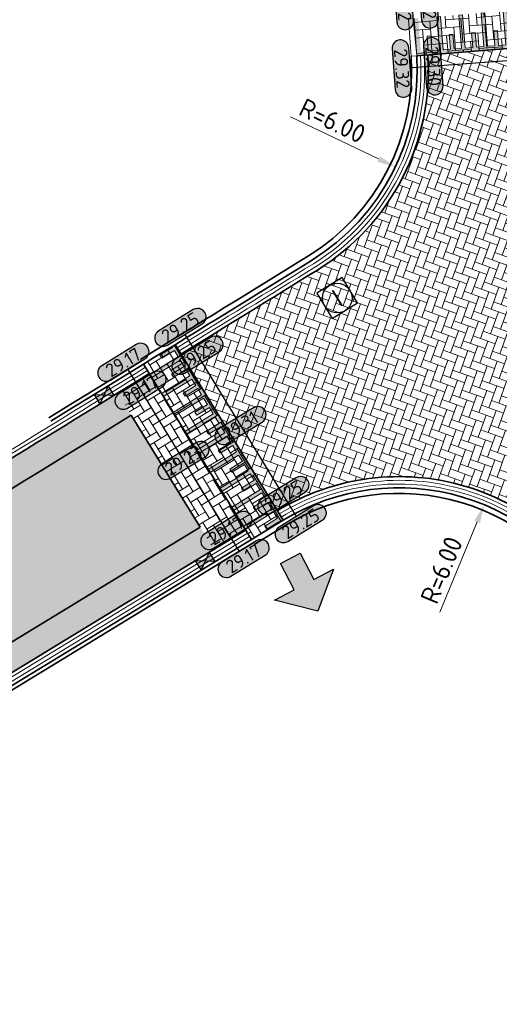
# Model space of a CAD drawing. Header units: metres. Extents: x 199937 to 201628, y 374508 to 375260.
# Tile 149 of 183: x 201417 to 201430, y 374964 to 374990. Entities that reach past the tile are written whole.
import ezdxf
from ezdxf.enums import TextEntityAlignment as Align

# ---------------------------------------------------------------- set-up
doc = ezdxf.new("R2010")
doc.units = ezdxf.units.M
doc.linetypes.add('VH-OPSLUITBAND_100X200', pattern=[16, 8, -2, 4, -2])
doc.linetypes.add('VH-OPSLUITBAND_150X250', pattern=[24, 16, -2, 4, -2])
doc.layers.add('000___INRIT-PIJL', color=252, linetype='Continuous')
for name, color, linetype, lineweight in [('031___CL_DREMPEL TALUD', 250, 'Continuous', 18), ('N-WE-OG-HOOGTELIJN-G', 7, 'Continuous', 25), ('N-WE-RI-ITR_RIOOLPUT-S', 84, 'Continuous', 25), ('N-WE-RI-KOLK-S', 7, 'Continuous', 25), ('N-WE-VH-DREMPEL-G', 30, 'Continuous', 35), ('N-WE-VH-DWARSHELLING-S', 7, 'Continuous', 25), ('N-WE-VH-GOOT-G', 170, 'Continuous', 35), ('N-WE-VH-KANTOPSLUITING_OPSLUITBAND_100X200-G', 150, 'VH-OPSLUITBAND_100X200', 35), ('N-WE-VH-KANTOPSLUITING_OPSLUITBAND_150X250-G', 150, 'VH-OPSLUITBAND_150X250', 35), ('N-WE-VH-KANTOPSLUITING_VERLOOPBAND-S', 251, 'Continuous', 25), ('N-WE-VH-KANTVERHARDING_STREKLAAG-G', 60, 'Continuous', 18), ('N-WE-VH-VERHARDING_BETONSTRAATSTEEN-G', 252, 'Continuous', 35), ('N-WE-VH-VERKEERSTEGEL-G', 7, 'Continuous', 35), ('N-WE-VW-MARKERING-V', 7, 'Continuous', 18), ('X-XX-AL-HOOGTELABEL-S', 7, 'Continuous', 25), ('X-XX-AL-M-200', 7, 'Continuous', 18), ('X-XX-AL-VERWIJZING-GD', 7, 'Continuous', 25)]:
    doc.layers.add(name, color=color, linetype=linetype, lineweight=lineweight)
doc.layers.add('N-WE-VH-VERHARDING_BETONSTRAATSTEEN_HEIDE-A', color=7, linetype='Continuous', lineweight=0, true_color=0x986657)
doc.layers.add('N-WE-VH-VERHARDING_BETONSTRAATSTEEN_ROOD-A', color=7, linetype='Continuous', lineweight=0, true_color=0xa92c0a)
doc.styles.add('NLCS-ISO', font='NLCS-ISO.ttf')
doc.styles.add('NLCS-ISO-ANNOTATIEF-T18', font='NLCS-ISO.ttf', dxfattribs={"height": 1.8})
doc.styles.add('NLCS-ISO-M200-T25', font='NLCS-ISO.ttf', dxfattribs={"height": 0.5})
doc.dimstyles.new('NLCS-M200-T25-PIJL_L2_H1', dxfattribs={"dimscale": 0.2, "dimtxt": 2.5, "dimasz": 2.5, "dimexe": 2, "dimexo": 2, "dimgap": 0.7, "dimtad": 1, "dimzin": 0, "dimdsep": 46, "dimtxsty": 'NLCS-ISO-M200-T25', "dimcen": 0, "dimdle": 2, "dimclrd": 256, "dimclre": 256, "dimclrt": 256, "dimadec": 1, "dimazin": 0, "dimtfac": 1, "dimtdec": 3, "dimtofl": 0, "dimtmove": 0, "dimatfit": 3, "dimfxl": 2, "dimfxlon": 1, "dimtfillclr": 256, "dimtolj": 1, "dimtzin": 0, "dimlwd": -1, "dimlwe": -1, "dimarcsym": 0})
pattern_1 = [(121.30305146, (0, 0), (-0.2885391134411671, 0.07032197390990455), [0.63, -0.21]), (31.30305145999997, (-0.3588610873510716, -0.2182171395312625), (-0.2885391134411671, 0.07032197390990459), [0.63, -0.21])]

# ---------------------------------------------------------------- blocks, each defined once
blk = doc.blocks.new('*U18')
at = {"flags": 128}
for points in [[(-2.74999999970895, -0.0999999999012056), (-2.74999999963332, -0.4999999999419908)], [(-2.649999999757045, -0.09999999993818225), (-2.649999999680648, -0.4999999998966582)], [(-2.649999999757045, -0.09999999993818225), (-2.449999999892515, -0.09999999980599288)], [(-2.449999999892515, -0.09999999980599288), (-2.449999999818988, -0.9999999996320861)], [(-2.349999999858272, -0.0999999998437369), (-2.349999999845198, -0.9999999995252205)], [(-2.349999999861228, -0.100000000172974), (-2.149999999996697, -0.1000000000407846)], [(-2.149999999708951, -0.09999999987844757), (-2.14999999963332, -0.4999999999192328)], [(-2.049999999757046, -0.09999999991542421), (-2.049999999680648, -0.4999999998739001)], [(-2.049999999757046, -0.09999999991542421), (-1.849999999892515, -0.09999999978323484)], [(-1.849999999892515, -0.09999999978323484), (-1.849999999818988, -0.9999999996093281)], [(-1.749999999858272, -0.09999999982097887), (-1.749999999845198, -0.9999999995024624)], [(-1.749999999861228, -0.100000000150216), (-1.549999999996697, -0.1000000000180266)], [(-1.54999999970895, -0.09999999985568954), (-1.54999999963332, -0.4999999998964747)], [(-1.449999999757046, -0.09999999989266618), (-1.449999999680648, -0.4999999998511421)], [(-1.449999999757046, -0.09999999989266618), (-1.249999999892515, -0.09999999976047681)], [(-1.249999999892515, -0.09999999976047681), (-1.249999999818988, -0.99999999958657)], [(-1.149999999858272, -0.09999999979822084), (-1.149999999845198, -0.9999999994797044)], [(-1.149999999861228, -0.1000000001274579), (-0.9499999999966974, -0.09999999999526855)], [(-0.9499999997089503, -0.09999999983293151), (-0.9499999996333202, -0.4999999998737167)], [(-0.8499999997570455, -0.09999999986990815), (-0.6499999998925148, -0.09999999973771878)], [(-0.8499999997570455, -0.09999999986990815), (-0.849999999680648, -0.4999999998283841)], [(-0.6499999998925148, -0.09999999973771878), (-0.6499999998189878, -0.999999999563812)], [(-0.5499999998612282, -0.1000000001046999), (-0.3499999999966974, -0.09999999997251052)], [(-0.5499999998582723, -0.09999999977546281), (-0.5499999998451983, -0.9999999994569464)], [(-0.3499999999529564, -0.09999999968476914), (-0.3499999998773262, -0.4999999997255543)], [(-0.2500000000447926, -0.1000000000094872), (-0.05000000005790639, -0.1000000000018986)], [(-0.2500000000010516, -0.09999999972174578), (-0.249999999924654, -0.4999999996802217)], [(-0.05000000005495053, -0.09999999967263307), (-0.04999999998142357, -0.9999999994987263)], [(0.04999999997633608, -0.1000000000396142), (0.2499999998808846, -0.1000000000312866)], [(0.04999999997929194, -0.0999999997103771), (0.04999999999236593, -0.9999999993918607)], [(0.249999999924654, -0.09999999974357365), (0.2500000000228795, -0.4999999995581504)], [(0.3499999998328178, -0.1000000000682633), (0.5499999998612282, -0.1000000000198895)], [(0.3499999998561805, -0.09999999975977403), (0.3500000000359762, -0.4999999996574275)], [(0.549999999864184, -0.09999999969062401), (0.549999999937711, -0.9999999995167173)], [(0.6499999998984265, -0.09999999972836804), (0.6499999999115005, -0.9999999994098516)], [(0.6499999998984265, -0.09999999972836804), (0.849999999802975, -0.09999999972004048)], [(0.8499999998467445, -0.09999999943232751), (0.8499999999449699, -0.4999999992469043)], [(0.9499999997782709, -0.09999999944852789), (0.9499999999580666, -0.4999999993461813)], [(0.9499999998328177, -0.0999999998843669), (1.149999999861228, -0.09999999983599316)], [(1.149999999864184, -0.09999999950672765), (1.149999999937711, -0.9999999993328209)], [(1.249999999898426, -0.09999999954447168), (1.449999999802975, -0.09999999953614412)], [(1.249999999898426, -0.09999999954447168), (1.2499999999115, -0.9999999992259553)], [(1.449999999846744, -0.09999999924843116), (1.44999999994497, -0.499999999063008)], [(1.549999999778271, -0.09999999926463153), (1.549999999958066, -0.499999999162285)], [(1.549999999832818, -0.09999999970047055), (1.749999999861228, -0.0999999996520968)], [(1.749999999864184, -0.0999999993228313), (1.749999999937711, -0.9999999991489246)], [(1.849999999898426, -0.09999999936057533), (2.049999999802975, -0.09999999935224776)], [(1.849999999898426, -0.09999999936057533), (1.8499999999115, -0.9999999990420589)], [(2.049999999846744, -0.0999999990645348), (2.04999999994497, -0.4999999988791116)], [(2.149999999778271, -0.09999999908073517), (2.149999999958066, -0.4999999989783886)], [(2.149999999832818, -0.09999999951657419), (2.349999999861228, -0.09999999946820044)], [(2.349999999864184, -0.09999999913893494), (2.349999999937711, -0.9999999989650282)], [(2.449999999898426, -0.09999999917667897), (2.649999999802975, -0.09999999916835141)], [(2.449999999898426, -0.09999999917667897), (2.4499999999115, -0.9999999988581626)], [(2.649999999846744, -0.09999999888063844), (2.64999999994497, -0.4999999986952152)], [(2.749999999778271, -0.09999999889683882), (2.749999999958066, -0.4999999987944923)], [(-2.649999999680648, -0.4999999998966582), (-2.749999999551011, -0.4999999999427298)], [(-2.049999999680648, -0.4999999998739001), (-2.149999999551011, -0.4999999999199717)], [(-1.449999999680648, -0.4999999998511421), (-1.549999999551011, -0.4999999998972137)], [(-0.849999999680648, -0.4999999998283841), (-0.9499999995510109, -0.4999999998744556)], [(-0.249999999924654, -0.4999999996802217), (-0.3499999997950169, -0.4999999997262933)], [(0.3500000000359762, -0.4999999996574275), (0.2500000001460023, -0.4999999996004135)], [(0.9499999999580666, -0.4999999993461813), (0.8500000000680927, -0.4999999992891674)], [(1.549999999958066, -0.499999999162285), (1.450000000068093, -0.499999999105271)], [(2.149999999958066, -0.4999999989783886), (2.050000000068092, -0.4999999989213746)], [(2.749999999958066, -0.4999999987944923), (2.650000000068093, -0.4999999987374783)], [(-2.449999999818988, -0.9999999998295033), (-2.349999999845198, -0.9999999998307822)], [(-1.849999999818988, -0.9999999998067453), (-1.749999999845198, -0.9999999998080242)], [(-1.249999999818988, -0.9999999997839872), (-1.149999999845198, -0.9999999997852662)], [(-0.6499999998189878, -0.9999999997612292), (-0.5499999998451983, -0.9999999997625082)], [(-0.04999999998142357, -0.9999999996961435), (0.04999999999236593, -0.9999999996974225)], [(0.549999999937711, -0.9999999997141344), (0.6499999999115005, -0.9999999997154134)], [(1.149999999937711, -0.9999999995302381), (1.2499999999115, -0.9999999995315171)], [(1.749999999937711, -0.9999999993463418), (1.8499999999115, -0.9999999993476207)], [(2.349999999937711, -0.9999999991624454), (2.4499999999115, -0.9999999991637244)]]:
    blk.add_lwpolyline(points, dxfattribs=at)
blk = doc.blocks.new('*U278')
at = {"flags": 128}
for points in [[(-2.74999999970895, -0.0999999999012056), (-2.74999999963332, -0.4999999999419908)], [(-2.649999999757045, -0.09999999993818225), (-2.649999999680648, -0.4999999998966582)], [(-2.649999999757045, -0.09999999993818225), (-2.449999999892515, -0.09999999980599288)], [(-2.449999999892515, -0.09999999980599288), (-2.449999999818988, -0.9999999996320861)], [(-2.349999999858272, -0.0999999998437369), (-2.349999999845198, -0.9999999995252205)], [(-2.349999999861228, -0.100000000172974), (-2.149999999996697, -0.1000000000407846)], [(-2.149999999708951, -0.09999999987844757), (-2.14999999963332, -0.4999999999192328)], [(-2.049999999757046, -0.09999999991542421), (-2.049999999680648, -0.4999999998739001)], [(-2.049999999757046, -0.09999999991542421), (-1.849999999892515, -0.09999999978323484)], [(-1.849999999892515, -0.09999999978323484), (-1.849999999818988, -0.9999999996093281)], [(-1.749999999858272, -0.09999999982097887), (-1.749999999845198, -0.9999999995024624)], [(-1.749999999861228, -0.100000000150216), (-1.549999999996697, -0.1000000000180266)], [(-1.54999999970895, -0.09999999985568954), (-1.54999999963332, -0.4999999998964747)], [(-1.449999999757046, -0.09999999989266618), (-1.449999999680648, -0.4999999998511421)], [(-1.449999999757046, -0.09999999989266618), (-1.249999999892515, -0.09999999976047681)], [(-1.249999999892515, -0.09999999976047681), (-1.249999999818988, -0.99999999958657)], [(-1.149999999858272, -0.09999999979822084), (-1.149999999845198, -0.9999999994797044)], [(-1.149999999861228, -0.1000000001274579), (-0.9499999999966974, -0.09999999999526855)], [(-0.9499999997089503, -0.09999999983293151), (-0.9499999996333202, -0.4999999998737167)], [(-0.8499999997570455, -0.09999999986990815), (-0.6499999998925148, -0.09999999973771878)], [(-0.8499999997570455, -0.09999999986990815), (-0.849999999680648, -0.4999999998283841)], [(-0.6499999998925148, -0.09999999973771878), (-0.6499999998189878, -0.999999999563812)], [(-0.5499999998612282, -0.1000000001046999), (-0.3499999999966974, -0.09999999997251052)], [(-0.5499999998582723, -0.09999999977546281), (-0.5499999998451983, -0.9999999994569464)], [(-0.3499999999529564, -0.09999999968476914), (-0.3499999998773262, -0.4999999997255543)], [(-0.2500000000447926, -0.1000000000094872), (-0.05000000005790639, -0.1000000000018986)], [(-0.2500000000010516, -0.09999999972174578), (-0.249999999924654, -0.4999999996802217)], [(-0.05000000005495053, -0.09999999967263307), (-0.04999999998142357, -0.9999999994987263)], [(0.04999999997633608, -0.1000000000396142), (0.2499999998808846, -0.1000000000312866)], [(0.04999999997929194, -0.0999999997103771), (0.04999999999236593, -0.9999999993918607)], [(0.249999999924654, -0.09999999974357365), (0.2500000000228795, -0.4999999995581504)], [(0.3499999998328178, -0.1000000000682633), (0.5499999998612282, -0.1000000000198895)], [(0.3499999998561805, -0.09999999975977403), (0.3500000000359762, -0.4999999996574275)], [(0.549999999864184, -0.09999999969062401), (0.549999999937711, -0.9999999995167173)], [(0.6499999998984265, -0.09999999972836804), (0.6499999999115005, -0.9999999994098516)], [(0.6499999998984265, -0.09999999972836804), (0.849999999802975, -0.09999999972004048)], [(0.8499999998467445, -0.09999999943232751), (0.8499999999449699, -0.4999999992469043)], [(0.9499999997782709, -0.09999999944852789), (0.9499999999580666, -0.4999999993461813)], [(0.9499999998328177, -0.0999999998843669), (1.149999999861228, -0.09999999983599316)], [(1.149999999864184, -0.09999999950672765), (1.149999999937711, -0.9999999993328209)], [(1.249999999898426, -0.09999999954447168), (1.449999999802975, -0.09999999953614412)], [(1.249999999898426, -0.09999999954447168), (1.2499999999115, -0.9999999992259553)], [(1.449999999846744, -0.09999999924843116), (1.44999999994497, -0.499999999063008)], [(1.549999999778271, -0.09999999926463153), (1.549999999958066, -0.499999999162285)], [(1.549999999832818, -0.09999999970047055), (1.749999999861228, -0.0999999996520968)], [(1.749999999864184, -0.0999999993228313), (1.749999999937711, -0.9999999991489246)], [(1.849999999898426, -0.09999999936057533), (2.049999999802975, -0.09999999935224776)], [(1.849999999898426, -0.09999999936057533), (1.8499999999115, -0.9999999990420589)], [(2.049999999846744, -0.0999999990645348), (2.04999999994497, -0.4999999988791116)], [(2.149999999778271, -0.09999999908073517), (2.149999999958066, -0.4999999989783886)], [(2.149999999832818, -0.09999999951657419), (2.349999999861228, -0.09999999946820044)], [(2.349999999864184, -0.09999999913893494), (2.349999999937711, -0.9999999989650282)], [(2.449999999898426, -0.09999999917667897), (2.649999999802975, -0.09999999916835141)], [(2.449999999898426, -0.09999999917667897), (2.4499999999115, -0.9999999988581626)], [(2.649999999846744, -0.09999999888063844), (2.64999999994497, -0.4999999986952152)], [(2.749999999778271, -0.09999999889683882), (2.749999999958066, -0.4999999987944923)], [(-2.649999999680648, -0.4999999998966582), (-2.749999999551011, -0.4999999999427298)], [(-2.049999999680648, -0.4999999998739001), (-2.149999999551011, -0.4999999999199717)], [(-1.449999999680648, -0.4999999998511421), (-1.549999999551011, -0.4999999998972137)], [(-0.849999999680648, -0.4999999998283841), (-0.9499999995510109, -0.4999999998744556)], [(-0.249999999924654, -0.4999999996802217), (-0.3499999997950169, -0.4999999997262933)], [(0.3500000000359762, -0.4999999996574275), (0.2500000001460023, -0.4999999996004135)], [(0.9499999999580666, -0.4999999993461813), (0.8500000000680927, -0.4999999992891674)], [(1.549999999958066, -0.499999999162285), (1.450000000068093, -0.499999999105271)], [(2.149999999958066, -0.4999999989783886), (2.050000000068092, -0.4999999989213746)], [(2.749999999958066, -0.4999999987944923), (2.650000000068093, -0.4999999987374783)], [(-2.449999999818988, -0.9999999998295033), (-2.349999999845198, -0.9999999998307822)], [(-1.849999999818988, -0.9999999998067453), (-1.749999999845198, -0.9999999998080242)], [(-1.249999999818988, -0.9999999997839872), (-1.149999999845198, -0.9999999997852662)], [(-0.6499999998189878, -0.9999999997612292), (-0.5499999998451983, -0.9999999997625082)], [(-0.04999999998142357, -0.9999999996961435), (0.04999999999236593, -0.9999999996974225)], [(0.549999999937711, -0.9999999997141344), (0.6499999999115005, -0.9999999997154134)], [(1.149999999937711, -0.9999999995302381), (1.2499999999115, -0.9999999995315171)], [(1.749999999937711, -0.9999999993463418), (1.8499999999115, -0.9999999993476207)], [(2.349999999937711, -0.9999999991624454), (2.4499999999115, -0.9999999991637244)]]:
    blk.add_lwpolyline(points, dxfattribs=at)
blk = doc.blocks.new('inrit')
h = blk.add_hatch(color=256)
h.dxf.hatch_style = 1
h.paths.add_polyline_path([(0.3000000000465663, 1), (-0.300000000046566, 1), (-0.3000000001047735, 1.799999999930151), (-0.900000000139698, 1.799999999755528), (-2.328301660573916e-10, 2.599999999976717), (0.9000000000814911, 1.799999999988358), (0.2999999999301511, 1.799999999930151)])
at = {"color": 3, "flags": 128}
blk.add_lwpolyline([(0.3000000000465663, 1), (-0.300000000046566, 1), (-0.3000000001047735, 1.799999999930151), (-0.900000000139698, 1.799999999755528), (-2.328301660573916e-10, 2.599999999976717), (0.9000000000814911, 1.799999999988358), (0.2999999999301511, 1.799999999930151), (0.3000000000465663, 1)], dxfattribs=at)
blk = doc.blocks.new('SVH-VERLOOPBAND_TROTTOIRBAND 130 150X250 HD_OPSLUITBAND 150X250 HD_L1000_LINKS-MM')
at = {"linetype": 'Continuous', "lineweight": 0}
blk.add_lwpolyline([(0, 0), (-1000, 1.13686837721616e-13), (-1000, 150.0000000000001), (0, 150)], close=True, dxfattribs=at)
blk.add_lwpolyline([(0, 20), (-100, 20), (-900, 1.13686837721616e-13)], dxfattribs=at)
blk = doc.blocks.new('*U283')
h = blk.add_hatch(color=253)
h.dxf.hatch_style = 1
edge = h.paths.add_edge_path()
edge.add_line((2.726055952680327, 1.132202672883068), (-2.726055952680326, 1.132202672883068))
edge.add_arc((-2.726055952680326, 0), 1.132202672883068, 90, 270)
edge.add_line((-2.726055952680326, -1.132202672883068), (2.726055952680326, -1.132202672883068))
edge.add_arc((2.726055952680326, 3.697785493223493e-32), 1.132202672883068, 270, 450)
blk.add_lwpolyline([(2.726055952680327, 1.132202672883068), (-2.726055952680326, 1.132202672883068, 0.9999999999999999), (-2.726055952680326, -1.132202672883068), (2.726055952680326, -1.132202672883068, 0.9999999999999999)], format="xyb", close=True)
at = {"style": 'NLCS-ISO-ANNOTATIEF-T18'}
blk.add_attdef('HGT', text='', height=1.8, dxfattribs=at).set_placement((-0.002853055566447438, -0.0004570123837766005), align=Align.MIDDLE_CENTER)
blk = doc.blocks.new('SRI-PUT_INSPECTIE-SO')
at = {"lineweight": -3, "flags": 128}
blk.add_lwpolyline([(-1.999999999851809, -2.000000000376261), (2.000000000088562, -2.000000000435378), (2.000000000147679, 1.999999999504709), (-2.00000000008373, 1.999999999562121)], close=True, dxfattribs=at)
at = {"lineweight": -3, "ltscale": 1.5}
blk.add_circle((0, -7.105427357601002e-14), 1.999999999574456, dxfattribs=at)
at = {"ltscale": 0.1, "style": 'NLCS-ISO'}
blk.add_text('I', height=2.5, dxfattribs=at).set_placement((-0.002795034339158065, -0.007140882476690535), align=Align.MIDDLE_CENTER)
blk = doc.blocks.new('*D560')
at = {"layer": 'Defpoints', "color": 0, "transparency": 16777216}
for p in [(201422.116221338, 374988.6940634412), (201427.5292314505, 374986.1057586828)]:
    blk.add_point(p, dxfattribs=at)
at = {"layer": 'X-XX-AL-M-200', "transparency": 16777216}
blk.add_line((201424.7054445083, 374987.4559909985), (201427.0781472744, 374986.321450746), dxfattribs=at)
blk.add_solid([(201427.1140959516, 374986.396631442), (201427.0421985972, 374986.2462700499), (201427.5292314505, 374986.1057586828)], dxfattribs=at)
at = {"layer": 'X-XX-AL-M-200', "transparency": 16777216, "insert": (201425.8344936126, 374987.3484125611), "char_height": 0.5, "attachment_point": 5, "rotation": 334.4445676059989, "style": 'NLCS-ISO-M200-T25', "bg_fill": 3, "box_fill_scale": 1.1, "bg_fill_color": 256, "bg_fill_true_color": 13158600, "bg_fill_transparency": 0}
blk.add_mtext('\\A1;R=6.00', dxfattribs=at)
blk = doc.blocks.new('*D561')
at = {"layer": 'Defpoints', "color": 0, "transparency": 16777216}
for p in [(201429.9207069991, 374977.0198335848), (201427.6258105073, 374971.4760577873)]:
    blk.add_point(p, dxfattribs=at)
at = {"layer": 'X-XX-AL-M-200', "transparency": 16777216}
blk.add_line((201428.7235359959, 374974.1278305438), (201429.7294656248, 374976.5578522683), dxfattribs=at)
blk.add_solid([(201429.6524687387, 374976.5897258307), (201429.8064625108, 374976.525978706), (201429.9207069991, 374977.0198335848)], dxfattribs=at)
at = {"layer": 'X-XX-AL-M-200', "transparency": 16777216, "insert": (201428.7705346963, 374975.2610190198), "char_height": 0.5, "attachment_point": 5, "rotation": 67.5124451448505, "style": 'NLCS-ISO-M200-T25', "bg_fill": 3, "box_fill_scale": 1.1, "bg_fill_color": 256, "bg_fill_true_color": 13158600, "bg_fill_transparency": 0}
blk.add_mtext('\\A1;R=6.00', dxfattribs=at)
blk = doc.blocks.new('*U568')
blk.add_solid([(0, 0), (2.46762845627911, 0.25), (4.935256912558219, 0)])
blk = doc.blocks.new('N-SRI-KOLK_STRAAT_450X300-SO')
h = blk.add_hatch(color=256)
h.dxf.hatch_style = 1
h.paths.add_polyline_path([(-7.127631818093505e-14, 0.7499999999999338), (-1.125000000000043, 1.49999999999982), (-1.125000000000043, 4.75175454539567e-14)])
h.paths.add_polyline_path([(1.1249999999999, 4.75175454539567e-14), (1.1249999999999, 1.49999999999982), (-7.122080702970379e-14, 0.7499999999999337)])
for p, q in [((-1.125000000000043, 4.75175454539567e-14), (1.1249999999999, 1.49999999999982)), ((1.1249999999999, 4.75175454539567e-14), (-1.125000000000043, 1.49999999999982))]:
    blk.add_line(p, q)
at = {"flags": 128}
blk.add_lwpolyline([(-1.125000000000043, 4.75175454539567e-14), (1.1249999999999, 4.75175454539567e-14), (1.1249999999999, 1.49999999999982), (-1.125000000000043, 1.49999999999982)], close=True, dxfattribs=at)

msp = doc.modelspace()

# ---------------------------------------------------------------- hatches: boundary and pattern name
at = {"layer": 'N-WE-VH-VERHARDING_BETONSTRAATSTEEN_HEIDE-A', "true_color": 0x986657}
h = msp.add_hatch(dxfattribs=at)
h.set_pattern_fill('AVH-HEI_BSS_KEIFRMT_KEPER-SO', color=25, scale=2, angle=121.30305146, pattern_type=2)
h.set_pattern_definition(pattern_1)
edge = h.paths.add_edge_path()
edge.add_line((201405.096258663, 374970.1066668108), (201420.4182765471, 374979.4273053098))
edge.add_line((201420.4182765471, 374979.4273053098), (201420.0515101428, 374980.0235290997))
edge.add_arc((200266.3365637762, 376859.3458728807), 2205.200818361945, 301.07989216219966, 301.5457408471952, ccw=False)
edge.add_line((201404.7335388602, 374970.7053627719), (201375.1731500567, 374952.7046376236))
edge.add_line((201375.1731500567, 374952.7046376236), (201375.5372227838, 374952.1067655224))
edge.add_line((201375.5372227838, 374952.1067655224), (201405.096258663, 374970.1066668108))
h = msp.add_hatch(dxfattribs=at)
h.set_pattern_fill('AVH-HEI_BSS_KEIFRMT_KEPER-SO', color=25, scale=2, angle=121.30305146, pattern_type=2)
h.set_pattern_definition(pattern_1)
h.paths.add_polyline_path([(201420.9036144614, 374980.5469015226), (201420.0515101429, 374980.0235290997), (201422.6397766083, 374975.8159843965), (201423.4938883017, 374976.3360935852)])
h = msp.add_hatch(dxfattribs=at)
h.set_pattern_fill('AVH-HEI_BSS_KEIFRMT_KEPER-SO', color=25, scale=2, angle=121.30305146, pattern_type=2)
h.set_pattern_definition(pattern_1)
h.paths.add_polyline_path([(201422.6397766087, 374975.8159843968), (201422.5795322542, 374975.9139189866), (201422.2730066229, 374976.412214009), (201377.3826069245, 374949.0763169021), (201377.7466796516, 374948.4784448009)])
at = {"layer": 'N-WE-VH-VERHARDING_BETONSTRAATSTEEN_ROOD-A'}
h = msp.add_hatch(dxfattribs=at)
h.set_pattern_fill('AVH-ROO_BSS_KEIFRMT_KEPER-SO', color=36, scale=2, angle=4.6, pattern_type=2)
h.set_pattern_definition([(4.6, (201109.114271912, 374903.0265801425), (0.1924817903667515, 0.2261653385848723), [0.6299999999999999, -0.21]), (274.6, (201109.0805883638, 374903.4452272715), (0.1924817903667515, 0.2261653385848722), [0.63, -0.21])])
h.paths.add_polyline_path([(201434.1520069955, 374990.5897369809), (201434.2233712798, 374989.5922474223), (201428.1024785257, 374989.0999265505), (201428.0330870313, 374990.0975160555)])
h = msp.add_hatch(dxfattribs=at)
h.set_pattern_fill('AVH-ROO_BSS_KEIFRMT_KEPER-SO', color=36, scale=2, angle=-19.74167357, pattern_type=2)
h.set_pattern_definition([(340.25832643, (201380.8364444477, 375114.1943056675), (0.2685910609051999, 0.1267234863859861), [0.6299999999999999, -0.21]), (250.25832643, (201380.9783120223, 375114.5896202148), (0.2685910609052, 0.126723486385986), [0.6299999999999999, -0.21])])
edge = h.paths.add_edge_path()
edge.add_line((201433.9243372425, 374989.5681923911), (201428.4015401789, 374989.1239250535))
edge.add_line((201428.4015401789, 374989.1239250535), (201428.4017955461, 374989.1201583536))
edge.add_arc((201422.1162213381, 374988.6940634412), 6.299999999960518, -58.290211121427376, 3.878109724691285, ccw=False)
edge.add_arc((200266.3365724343, 376859.345858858), 2205.200801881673, 301.5977050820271, 301.7097888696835, ccw=False)
edge.add_line((201421.7554811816, 374981.0706601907), (201424.3479999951, 374976.856202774))
edge.add_line((201424.3479999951, 374976.856202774), (201424.3491559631, 374976.8569066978))
edge.add_arc((201427.6258105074, 374971.4760577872), 6.300000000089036, 25.452395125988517, 121.33922088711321, ccw=False)
edge.add_line((201433.3143493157, 374974.1835522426), (201438.2852535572, 374976.5494841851))
edge.add_line((201438.2852535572, 374976.5494841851), (201436.2984248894, 374980.7238794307))
edge.add_arc((201459.1428743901, 374991.5968333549), 25.30000000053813, 184.5991097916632, 205.4523951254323, ccw=False)
h = msp.add_hatch(dxfattribs=at)
h.set_pattern_fill('AVH-ROO_BSS_KEIFRMT_KEPER-SO', color=36, scale=2, angle=121.3, pattern_type=2)
h.set_pattern_definition([(121.3, (201109.114271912, 374903.0265801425), (-0.2885353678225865, 0.07033734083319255), [0.63, -0.21]), (31.30000000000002, (201108.7553992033, 374902.8083821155), (-0.2885353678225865, 0.07033734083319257), [0.63, -0.21])])
h.paths.add_polyline_path([(201420.7464289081, 374980.8024259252), (201421.5982956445, 374981.3261845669), (201424.5051871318, 374976.6006757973), (201423.6510754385, 374976.0805666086)])
h = msp.add_hatch(dxfattribs=at)
h.set_pattern_fill('AVH-ROO_BSS_KEIFRMT_KEPER-SO', color=36, scale=2, angle=76.30305146, pattern_type=2)
h.set_pattern_definition([(76.30305146, (201375.5372227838, 374952.1067655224), (-0.1543028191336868, 0.2537531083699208), [0.63, -0.21]), (346.3030514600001, (201375.1291668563, 374952.2062158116), (-0.1543028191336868, 0.2537531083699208), [0.63, -0.21])])
h.paths.add_polyline_path([(201422.2730066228, 374976.4122140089), (201422.2651611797, 374976.4249677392), (201420.4182765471, 374979.4273053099, -0.002032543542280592), (201405.096258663, 374970.1066668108), (201375.5372227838, 374952.1067655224), (201377.3826069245, 374949.0763169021)])
at = {"layer": 'N-WE-VW-MARKERING-V'}
h = msp.add_hatch(color=256, dxfattribs=at)
h.dxf.hatch_style = 1
h.paths.add_polyline_path([(201434.2233712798, 374989.5922474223), (201434.2162348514, 374989.691996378), (201434.1950879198, 374989.690295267), (201434.1229228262, 374990.5873973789), (201434.0232448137, 374990.5793790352), (201434.0954099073, 374989.6822769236), (201433.8960538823, 374989.666240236), (201433.8639805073, 374990.0649522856), (201433.7643024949, 374990.0569339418), (201433.7963758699, 374989.6582218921), (201433.5970198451, 374989.6421852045), (201433.5248547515, 374990.5392873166), (201433.4251767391, 374990.5312689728), (201433.4973418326, 374989.6341668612), (201433.2979858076, 374989.6181301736), (201433.2659124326, 374990.0168422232), (201433.1662344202, 374990.0088238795), (201433.1983077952, 374989.6101118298), (201432.9989517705, 374989.5940751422), (201432.9267866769, 374990.4911772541), (201432.8271086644, 374990.4831589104), (201432.899273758, 374989.5860567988), (201432.699917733, 374989.5700201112), (201432.667844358, 374989.9687321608), (201432.5681663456, 374989.960713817), (201432.6002397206, 374989.5620017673), (201432.4008836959, 374989.5459650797), (201432.3287186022, 374990.4430671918), (201432.2290405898, 374990.435048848), (201432.3012056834, 374989.5379467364), (201432.1018496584, 374989.5219100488), (201432.0697762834, 374989.9206220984), (201431.970098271, 374989.9126037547), (201432.002171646, 374989.513891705), (201431.8028156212, 374989.4978550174), (201431.7306505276, 374990.3949571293), (201431.6309725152, 374990.3869387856), (201431.7031376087, 374989.489836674), (201431.5037815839, 374989.4737999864), (201431.471708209, 374989.8725120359), (201431.3720301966, 374989.8644936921), (201431.4041035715, 374989.4657816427), (201431.2047475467, 374989.4497449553), (201431.1325824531, 374990.3468470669), (201431.0329044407, 374990.3388287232), (201431.1050695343, 374989.4417266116), (201430.9057135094, 374989.4256899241), (201430.8736401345, 374989.8244019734), (201430.773962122, 374989.8163836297), (201430.8060354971, 374989.4176715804), (201430.6066794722, 374989.4016348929), (201430.5345143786, 374990.2987370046), (201430.4348363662, 374990.2907186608), (201430.5070014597, 374989.3936165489), (201430.3076454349, 374989.3775798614), (201430.2755720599, 374989.7762919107), (201430.1758940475, 374989.7682735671), (201430.2079674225, 374989.3695615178), (201430.0086113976, 374989.3535248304), (201429.936446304, 374990.250626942), (201429.8367682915, 374990.2426085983), (201429.9089333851, 374989.3455064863), (201429.7095773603, 374989.3294697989), (201429.6775039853, 374989.7281818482), (201429.5778259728, 374989.7201635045), (201429.6098993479, 374989.3214514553), (201429.4105433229, 374989.3054147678), (201429.3383782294, 374990.2025168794), (201429.2387002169, 374990.1944985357), (201429.3108653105, 374989.2973964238), (201429.1115092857, 374989.2813597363), (201429.0794359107, 374989.6800717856), (201428.9797578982, 374989.6720534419), (201429.0118312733, 374989.2733413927), (201428.8124752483, 374989.2573047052), (201428.7403101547, 374990.1544068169), (201428.6406321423, 374990.1463884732), (201428.7127972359, 374989.2492863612), (201428.513441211, 374989.2332496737), (201428.4813678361, 374989.631961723), (201428.3816898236, 374989.6239433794), (201428.4137631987, 374989.2252313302), (201428.2144071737, 374989.2091946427), (201428.1422420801, 374990.1062967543), (201428.0425640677, 374990.0982784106), (201428.1147291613, 374989.2011762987), (201428.0955430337, 374989.1996329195), (201428.1024825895, 374989.0998681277)])
h = msp.add_hatch(color=256, dxfattribs=at)
h.dxf.hatch_style = 1
h.paths.add_polyline_path([(201421.5982956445, 374981.3261845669, -1.133837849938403e-05), (201421.5131196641, 374981.2737913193), (201421.525699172, 374981.2533417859), (201421.1850000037, 374981.0437610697), (201421.2373951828, 374980.9585862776), (201421.5780943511, 374981.1681669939), (201421.6828847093, 374980.9978174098), (201420.9163115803, 374980.5262607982), (201420.9687067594, 374980.4410860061), (201421.7352798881, 374980.9126426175), (201421.8400702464, 374980.7422930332), (201421.4993710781, 374980.532712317), (201421.5517662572, 374980.4475375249), (201421.8924654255, 374980.6571182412), (201421.9972557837, 374980.4867686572), (201421.2306826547, 374980.0152120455), (201421.2830778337, 374979.9300372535), (201422.0496509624, 374980.4015938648), (201422.1544413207, 374980.2312442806), (201421.8137421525, 374980.0216635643), (201421.8661373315, 374979.9364887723), (201422.2068364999, 374980.1460694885), (201422.311626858, 374979.9757199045), (201421.5450537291, 374979.5041632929), (201421.5974489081, 374979.4189885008), (201422.3640220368, 374979.8905451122), (201422.4688123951, 374979.7201955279), (201422.1281132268, 374979.5106148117), (201422.1805084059, 374979.4254400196), (201422.5212075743, 374979.6350207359), (201422.6259979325, 374979.4646711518), (201421.8594248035, 374978.9931145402), (201421.9118199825, 374978.9079397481), (201422.6783931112, 374979.3794963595), (201422.7831834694, 374979.2091467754), (201422.4424843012, 374978.9995660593), (201422.4948794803, 374978.9143912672), (201422.8355786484, 374979.1239719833), (201422.9403690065, 374978.9536223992), (201422.1737958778, 374978.4820657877), (201422.2261910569, 374978.3968909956), (201422.9927641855, 374978.868447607), (201423.0975545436, 374978.6980980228), (201422.7568553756, 374978.4885173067), (201422.8092505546, 374978.4033425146), (201423.1499497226, 374978.6129232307), (201423.2547400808, 374978.4425736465), (201422.4881669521, 374977.9710170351), (201422.5405621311, 374977.885842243), (201423.3071352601, 374978.3573988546), (201423.4119256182, 374978.1870492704), (201423.0712264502, 374977.9774685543), (201423.1236216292, 374977.8922937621), (201423.4643207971, 374978.1018744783), (201423.5691111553, 374977.931524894), (201422.8025380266, 374977.4599682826), (201422.8549332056, 374977.3747934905), (201423.6215063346, 374977.846350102), (201423.7262966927, 374977.6760005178), (201423.3855975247, 374977.4664198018), (201423.4379927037, 374977.3812450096), (201423.7786918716, 374977.5908257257), (201423.8834822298, 374977.4204761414), (201423.1169091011, 374976.94891953), (201423.1693042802, 374976.8637447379), (201423.9358774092, 374977.3353013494), (201424.0406677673, 374977.1649517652), (201423.6999685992, 374976.9553710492), (201423.7523637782, 374976.870196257), (201424.0930629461, 374977.0797769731), (201424.1978533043, 374976.9094273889), (201423.4312801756, 374976.4378707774), (201423.4836753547, 374976.3526959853), (201424.2502484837, 374976.8242525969), (201424.3550388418, 374976.6539030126), (201424.0143396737, 374976.4443222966), (201424.0667348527, 374976.3591475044), (201424.4074340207, 374976.5687282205), (201424.4197759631, 374976.5486648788), (201424.5051871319, 374976.6006757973)])

# ---------------------------------------------------------------- linework, layer by layer
at = {"layer": 'N-WE-OG-HOOGTELIJN-G'}
msp.add_lwpolyline([(201434.6711334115, 374989.2652455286), (201427.9928036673, 374988.7773853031)], dxfattribs=at)
at = {"layer": 'N-WE-VH-DREMPEL-G'}
for points in [[(201428.1024824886, 374989.0998681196), (201434.2233712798, 374989.5922474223)], [(201424.5051871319, 374976.6006757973), (201421.5982956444, 374981.3261845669)], [(201423.6510754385, 374976.0805666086), (201420.7465477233, 374980.8022327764)]]:
    msp.add_lwpolyline(points, dxfattribs=at)
at = {"layer": 'N-WE-VH-GOOT-G'}
for points in [[(201421.7554811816, 374981.0706601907, 0.0004890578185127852), (201425.4276084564, 374983.3345191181, 0.2781156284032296), (201428.4017955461, 374989.1201583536, 3.321277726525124e-06), (201428.4015401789, 374989.1239250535)], [(201285.4320660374, 374915.7147142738), (201349.8771315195, 374955.246826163, -0.3120263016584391), (201363.1644794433, 374954.5196119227), (201366.327735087, 374952.0667127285, 0.3111325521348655), (201373.4649440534, 374951.6644298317), (201404.7335388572, 374970.7053627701, 0.002146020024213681), (201420.9036144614, 374980.5469015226)], [(201433.3143493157, 374974.1835522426, 0.4446371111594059), (201424.3491559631, 374976.8569066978), (201424.3479999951, 374976.856202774)], [(201423.4938883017, 374976.3360935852), (201375.6344225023, 374947.1921910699, 0.4151383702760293), (201373.5405975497, 374938.5177195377), (201384.8574781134, 374920.0647630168, -0.3576593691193), (201382.8331650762, 374905.3633693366), (201368.4019011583, 374891.9999619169, -0.05974647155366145), (201359.3957643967, 374885.1679133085), (201315.1316788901, 374858.0854970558)]]:
    msp.add_lwpolyline(points, format="xyb", dxfattribs=at)
at = {"layer": 'N-WE-VH-KANTOPSLUITING_OPSLUITBAND_100X200-G'}
for points in [[(201284.370508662, 374915.5327913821), (201349.667977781, 374955.5877876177, -0.3120263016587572), (201363.4095940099, 374954.8357113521), (201366.5728496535, 374952.3828121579, 0.3111325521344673), (201373.2569024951, 374952.0060710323), (201404.5262704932, 374971.0474748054, 0.002146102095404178), (201420.6940337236, 374980.887600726, 0.002032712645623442)], [(201284.4227970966, 374915.4475510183), (201349.7202662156, 374955.502547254, -0.3120263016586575), (201363.3483153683, 374954.7566864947), (201366.5115710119, 374952.3037873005, 0.3111325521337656), (201373.3089128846, 374951.9206607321), (201404.5780875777, 374970.9619467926, 0.0021460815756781), (201420.7464289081, 374980.8024259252, 0.002032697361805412)], [(201423.6510754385, 374976.0805666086), (201375.7904536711, 374946.9359601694, 0.415138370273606), (201373.7963346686, 374938.6745587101), (201385.1132152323, 374920.2216021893, -0.3576593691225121), (201383.0369967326, 374905.1432496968), (201368.6080773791, 374891.782013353, -0.05971429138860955), (201359.5498501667, 374884.9104913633), (201342.544321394, 374874.5058897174)], [(201423.7034711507, 374975.9953909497), (201375.8424640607, 374946.8505498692, 0.4151383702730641), (201373.8815803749, 374938.7268384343), (201385.1984609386, 374920.2738819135, -0.3576593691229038), (201383.1049406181, 374905.0698764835), (201368.6768011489, 374891.7093623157, -0.05970363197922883), (201359.6012138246, 374884.8246851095), (201342.5965114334, 374874.4205890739)]]:
    msp.add_lwpolyline(points, format="xyb", dxfattribs=at)
at = {"layer": 'N-WE-VH-KANTOPSLUITING_OPSLUITBAND_150X250-G'}
for points in [[(201420.6678361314, 374980.9301881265, 0.0006024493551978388), (201425.1910808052, 374983.7173437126, 0.2781156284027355), (201427.9528259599, 374989.0897230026)], [(201420.7464289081, 374980.8024259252, 0.0006024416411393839), (201425.2699233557, 374983.5897355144, 0.2781156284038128), (201428.1024824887, 374989.0998681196)], [(201433.0434665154, 374974.0546239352), (201433.0434665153, 374974.0546239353, 0.4446371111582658), (201424.5051871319, 374976.6006757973), (201423.6510754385, 374976.0805666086)], [(201432.9080251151, 374973.9901597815, 0.4446371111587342), (201424.5832027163, 374976.4725603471), (201423.7296690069, 374975.9528031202)]]:
    msp.add_lwpolyline(points, format="xyb", dxfattribs=at)
at = {"layer": 'N-WE-VH-KANTVERHARDING_STREKLAAG-G'}
for points in [[(201421.6506908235, 374981.2410097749, 0.0004890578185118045), (201425.3224850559, 374983.5046633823, 0.2781156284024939), (201428.2022535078, 374989.1066315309, 1.107872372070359e-06), (201428.2021683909, 374989.107887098)], [(201421.7030860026, 374981.1558349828, 0.0004890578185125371), (201425.3750467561, 374983.4195912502, 0.2781156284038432), (201428.302024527, 374989.1133949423, 2.214964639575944e-06), (201428.3018542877, 374989.115906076)], [(201285.3274891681, 374915.8851950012), (201349.7725546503, 374955.4173068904, -0.3120263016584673), (201363.2870367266, 374954.6776616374), (201366.4502923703, 374952.2247624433, 0.3111325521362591), (201373.3609232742, 374951.8352504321), (201404.6299046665, 374970.8764187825, 0.002146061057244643), (201420.7988240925, 374980.7172511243)], [(201285.3797776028, 374915.7999546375), (201349.8248430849, 374955.3320665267, -0.3120263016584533), (201363.2257580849, 374954.5986367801), (201366.3890137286, 374952.1457375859, 0.3111325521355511), (201373.4129336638, 374951.7498401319), (201404.6817217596, 374970.790890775, 0.002146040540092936), (201420.851219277, 374980.6320763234)], [(201433.224055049, 374974.1405761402, 0.4446371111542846), (201424.4011663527, 374976.7714963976), (201424.4003957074, 374976.7710271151)], [(201433.1337607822, 374974.0976000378, 0.4446371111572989), (201424.4531767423, 374976.6860860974), (201424.4527914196, 374976.6858514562)], [(201423.546284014, 374976.2509179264), (201375.6864328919, 374947.1067807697, 0.4151383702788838), (201373.625843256, 374938.5699992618), (201384.9427238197, 374920.117042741, -0.3576593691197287), (201382.9011089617, 374905.2899961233), (201368.4706273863, 374891.927313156, -0.05973571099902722), (201359.44712545, 374885.0821054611), (201315.2347997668, 374858.0313949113)], [(201423.5986797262, 374976.1657422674), (201375.7384432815, 374947.0213704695, 0.4151383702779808), (201373.7110889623, 374938.622278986), (201385.027969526, 374920.1693224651, -0.357659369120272), (201382.9690528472, 374905.2166229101), (201368.5393527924, 374891.8546636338, -0.05972498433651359), (201359.4984873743, 374884.9962981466), (201315.2869898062, 374857.9460942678)]]:
    msp.add_lwpolyline(points, format="xyb", dxfattribs=at)
at = {"layer": 'N-WE-VH-VERHARDING_BETONSTRAATSTEEN-G'}
for points in [[(201375.5372227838, 374952.1067655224), (201405.096258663, 374970.1066668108, 0.002032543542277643), (201420.4182765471, 374979.4273053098)], [(201375.5372227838, 374952.1067655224), (201405.096258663, 374970.1066668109, 0.002032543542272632), (201420.4182765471, 374979.4273053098, 0.002032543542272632)]]:
    msp.add_lwpolyline(points, format="xyb", dxfattribs=at)
for points in [[(201422.2730066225, 374976.4122140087), (201420.4182765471, 374979.4273053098)], [(201422.2730066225, 374976.4122140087), (201377.3826069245, 374949.0763169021)]]:
    msp.add_lwpolyline(points, dxfattribs=at)
at = {"layer": 'N-WE-VH-VERKEERSTEGEL-G'}
msp.add_lwpolyline([(201429.2997347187, 374989.1810290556, 1.324316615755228e-05), (201429.298712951, 374989.1960958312, 1.324316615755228e-05)], format="xyb", dxfattribs=at)
at = {"layer": 'X-XX-AL-VERWIJZING-GD'}
for points in [[(201421.8579119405, 374981.5979152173), (201424.8603000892, 374976.70343598)], [(201420.3221266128, 374980.6591056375), (201423.3245147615, 374975.7646264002)]]:
    msp.add_lwpolyline(points, dxfattribs=at)

# ---------------------------------------------------------------- block references
at = {"layer": '000___INRIT-PIJL', "rotation": 207.523714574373}
msp.add_blockref('inrit', (201424.2370844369, 374976.4639378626), dxfattribs=at)
at = {"layer": '031___CL_DREMPEL TALUD'}
for name, p, rotation in [('*U18', (201431.1629268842, 374989.3460577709), 184.5991097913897), ('*U278', (201423.0517413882, 374978.9634301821), 301.5977050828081)]:
    msp.add_blockref(name, p, dxfattribs=dict(at, rotation=rotation))
at = {"layer": 'N-WE-RI-ITR_RIOOLPUT-S', "xscale": 0.2, "yscale": 0.2, "zscale": 0.2, "rotation": 211.4037012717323}
msp.add_blockref('SRI-PUT_INSPECTIE-SO', (201425.9633475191, 374982.5806180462), dxfattribs=at)
at = {"layer": 'N-WE-RI-KOLK-S', "xscale": 0.2, "yscale": 0.2, "zscale": 0.2}
for p, rotation in [((201419.607175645, 374980.1028032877), 211.5305469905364), ((201422.4878503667, 374975.372223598), 31.33922088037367)]:
    msp.add_blockref('N-SRI-KOLK_STRAAT_450X300-SO', p, dxfattribs=dict(at, rotation=rotation))
at = {"layer": 'N-WE-VH-DWARSHELLING-S', "rotation": 301.3392208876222}
msp.add_blockref('*U568', (201418.8623850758, 374979.2940436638), dxfattribs=at)
at = {"layer": 'N-WE-VH-KANTOPSLUITING_VERLOOPBAND-S', "xscale": 0.0009999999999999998, "yscale": 0.0009999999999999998, "zscale": 0.0009999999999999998, "rotation": 93.97903742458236}
msp.add_blockref('SVH-VERLOOPBAND_TROTTOIRBAND 130 150X250 HD_OPSLUITBAND 150X250 HD_L1000_LINKS-MM', (201428.0330870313, 374990.0975160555), dxfattribs=at)
at = {"layer": 'X-XX-AL-HOOGTELABEL-S', "xscale": 0.2, "yscale": 0.2, "zscale": 0.2}
for p, rotation, values in [((201427.7504990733, 374990.5704092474), 274.2567975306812, {'HGT': '29.32'}), ((201428.419597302, 374990.6133108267), 274.2567975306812, {'HGT': '29.22'}), ((201428.5479581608, 374988.8179400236), 274.2567975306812, {'HGT': '29.30'}), ((201421.7395097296, 374981.7909339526), 31.52592738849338, {'HGT': '29.25'}), ((201422.2000675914, 374981.0401346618), 31.52592738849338, {'HGT': '29.25'}), ((201420.2037244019, 374980.8521243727), 31.52592738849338, {'HGT': '29.17'}), ((201420.6662569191, 374980.0981060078), 31.52592738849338, {'HGT': '29.17'}), ((201423.3591060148, 374979.1506755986), 31.52592738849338, {'HGT': '29.31'}), ((201421.8233206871, 374978.2118660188), 31.52592738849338, {'HGT': '29.23'}), ((201424.5136727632, 374977.2685062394), 31.52592738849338, {'HGT': '29.25'}), ((201424.9787023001, 374976.5104172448), 31.52592738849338, {'HGT': '29.25'}), ((201422.9788410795, 374976.3281420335), 31.52592738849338, {'HGT': '29.17'}), ((201423.4429169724, 374975.571607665), 31.52592738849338, {'HGT': '29.17'})]:
    msp.add_blockref('*U283', p, dxfattribs=dict(at, rotation=rotation)).add_auto_attribs(values)

# ---------------------------------------------------------------- next in the draw order: dimensions: what is measured, and where the dimension line sits
at = {"layer": 'X-XX-AL-M-200'}
for center, mpoint, picture, middle in [((201422.116221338, 374988.6940634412), (201427.5292314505, 374986.1057586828), '*D560', (201425.6662538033, 374986.9965669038)), ((201427.6258105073, 374971.4760577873), (201429.9207069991, 374977.0198335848), '*D561', (201429.1308801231, 374975.1118507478))]:
    dim = msp.add_radius_dim(center=center, mpoint=mpoint, dimstyle='NLCS-M200-T25-PIJL_L2_H1', override={"dimpost": 'R=<>', "dimtfill": 1}, dxfattribs=at)
    dim.commit()
    dim.dimension.update_dxf_attribs({"geometry": picture, "text_midpoint": middle, "dimtype": 164})

# ---------------------------------------------------------------- next in the draw order: block references
at = {"layer": 'X-XX-AL-HOOGTELABEL-S', "xscale": 0.2, "yscale": 0.2, "zscale": 0.2, "rotation": 274.2567975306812}
msp.add_blockref('*U283', (201427.7061473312, 374988.7548835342), dxfattribs=at).add_auto_attribs({'HGT': '29.32'})

doc.saveas('drawing.dxf')
